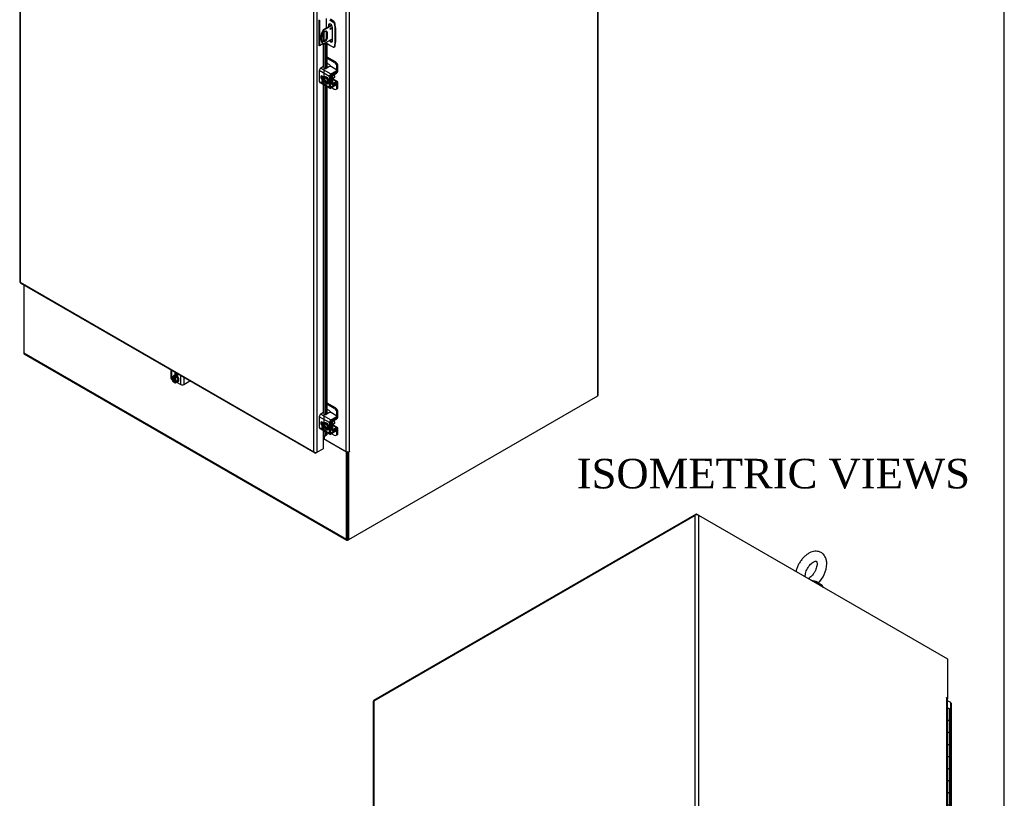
# Model space of a CAD drawing. Header units: inches. Extents: x 1 to 299, y -2 to 199.
# Tile 67 of 68: x 233 to 299, y 99 to 151. Entities that reach past the tile are written whole.
import ezdxf
from ezdxf.enums import TextEntityAlignment as Align

# ---------------------------------------------------------------- set-up
doc = ezdxf.new("R2010")
doc.units = ezdxf.units.IN
doc.header["$MEASUREMENT"] = 0
for name, color, linetype in [('COM40153-1', 7, 'Continuous'), ('COM40153-2', 7, 'Continuous'), ('COM42667', 7, 'Continuous'), ('COM42780', 7, 'Continuous'), ('COM53933-2', 7, 'Continuous'), ('COM53955-2', 7, 'Continuous'), ('COM54746-60', 7, 'Continuous'), ('COM71178-1', 7, 'Continuous'), ('COM71180-2', 7, 'Continuous'), ('Default', 7, 'Continuous'), ('SCC19011', 7, 'Continuous'), ('SCS86414', 7, 'Continuous'), ('SPR20265', 7, 'Continuous'), ('WAF25035', 7, 'Continuous'), ('WAF25377', 7, 'Continuous')]:
    doc.layers.add(name, color=color, linetype=linetype)
doc.styles.add('SEACAD_Times_New_Roman', font='times.ttf')

# ---------------------------------------------------------------- blocks, each defined once
blk = doc.blocks.new('SE')
at = {"layer": 'COM40153-1', "color": 7, "linetype": 'Continuous'}
for p, q in [((253.914, 150.974), (253.35, 150.648)), ((253.35, 150.648), (253.401, 150.618)), ((253.942, 150.931), (253.401, 150.618)), ((253.332, 150.267), (253.332, 149.971)), ((253.975, 150.031), (253.401, 149.7)), ((253.59, 150.475), (253.641, 150.446)), ((253.59, 150.475), (253.59, 150.179)), ((253.59, 150.179), (253.641, 150.149)), ((253.641, 150.149), (253.641, 150.446)), ((253.325, 149.741), (253.376, 149.712))]:
    blk.add_line(p, q, dxfattribs=at)
for centre, major_axis, start_param, end_param in [((253.7, 150.391), (0.375, 0.65), 1.508132, 3.141593), ((253.751, 150.361), (0.375, 0.65), 1.508132, 3.204257), ((253.486, 150.357), (-0.109, -0.189), 2.356194, 5.497787), ((253.435, 150.386), (-0.109, -0.189), 2.356194, 2.906426), ((253.811, 150.761), (0.0313, 0.0541), 4.093609, 5.331168), ((253.486, 150.06), (0.109, 0.189), 2.356194, 5.497787), ((253.435, 150.09), (0.109, 0.189), 3.37676, 5.497787)]:
    blk.add_ellipse(centre, major_axis=major_axis, ratio=0.57735, start_param=start_param, end_param=end_param, dxfattribs=at)
blk.add_ellipse((253.862, 150.732), major_axis=(-0.0313, -0.0541), ratio=0.57735, dxfattribs=at)
at = {"layer": 'COM40153-2', "color": 7, "linetype": 'Continuous'}
for p, q in [((253.047, 151.331), (253.047, 149.596)), ((253.097, 151.303), (253.097, 149.568)), ((253.546, 151.414), (253.546, 150.761)), ((253.792, 151.334), (254.028, 151.174)), ((254.078, 151.202), (253.842, 151.363)), ((254.028, 151.174), (254.078, 151.202)), ((253.546, 150.556), (253.546, 150.029)), ((253.71, 150.963), (253.759, 150.992)), ((253.71, 150.963), (253.71, 150.855)), ((253.759, 150.884), (253.759, 150.992)), ((253.975, 149.912), (253.975, 150.81)), ((254.158, 151.063), (254.109, 151.035)), ((254.109, 151.035), (254.129, 150.75)), ((254.129, 150.75), (254.179, 150.778)), ((254.129, 150.75), (254.129, 149.794)), ((254.179, 150.778), (254.158, 151.063)), ((254.179, 150.778), (254.179, 149.822)), ((253.397, 150.451), (253.397, 149.895)), ((253.097, 149.568), (253.047, 149.596)), ((253.362, 149.72), (253.097, 149.568)), ((253.546, 149.784), (253.546, 149.741)), ((253.792, 149.599), (253.546, 149.741)), ((254.028, 149.486), (253.792, 149.599)), ((254.083, 149.484), (254.133, 149.513)), ((254.129, 149.794), (254.109, 149.533)), ((254.109, 149.533), (254.158, 149.561)), ((254.129, 149.794), (254.179, 149.822)), ((254.158, 149.561), (254.179, 149.822))]:
    blk.add_line(p, q, dxfattribs=at)
for centre, major_axis, start_param, end_param in [((254.021, 151.077), (0.062, -0.108), 0.872665, 2.268928), ((254.07, 151.105), (-0.063, 0.108), 4.014257, 5.410521), ((253.842, 150.887), (0.094, -0.162), 0.785398, 3.926991), ((253.892, 150.915), (0.094, -0.162), 3.408746, 3.926991), ((253.842, 149.988), (-0.094, 0.162), 1.727949, 3.926991), ((253.892, 150.017), (-0.094, 0.162), 1.727949, 2.87444), ((253.472, 149.698), (0.105, 0), 0.785398, 1.303507), ((254.021, 149.593), (-0.063, 0.108), 2.443461, 3.839724), ((254.07, 149.621), (-0.063, 0.108), 3.141593, 3.839724)]:
    blk.add_ellipse(centre, major_axis=major_axis, ratio=0.57735, start_param=start_param, end_param=end_param, dxfattribs=at)
at = {"layer": 'COM42667', "color": 7, "linetype": 'Continuous'}
for p, q in [((253.77, 147.491), (253.084, 147.887)), ((253.084, 147.887), (253.084, 147.159)), ((253.366, 148.166), (253.185, 148.062)), ((253.185, 148.062), (253.871, 147.666)), ((253.727, 148.143), (253.544, 148.037)), ((253.871, 147.666), (254.212, 147.863)), ((254.212, 147.965), (253.904, 148.143)), ((254.212, 147.786), (254.212, 147.863)), ((254.249, 147.837), (254.249, 147.914)), ((253.415, 147.447), (253.278, 147.526)), ((253.77, 146.763), (253.77, 147.491)), ((253.837, 146.802), (253.837, 147.53)), ((253.871, 147.589), (254.212, 147.786)), ((253.084, 147.159), (253.382, 146.987)), ((253.114, 147.094), (253.8, 146.698)), ((253.43, 146.959), (253.77, 146.763)), ((253.871, 146.782), (253.837, 146.802)), ((254.212, 146.979), (253.871, 146.782)), ((254.212, 146.902), (253.871, 146.705)), ((254.212, 146.902), (254.212, 146.979)), ((254.249, 146.953), (254.249, 147.03)), ((243.053, 127.662), (243.053, 127.092)), ((243.094, 127.637), (243.094, 127.113)), ((243.341, 127.495), (243.31, 127.477)), ((243.31, 127.477), (243.31, 127.314)), ((243.377, 127.474), (243.377, 127.307)), ((243.509, 127.199), (243.509, 127.362)), ((243.725, 126.67), (243.725, 127.273)), ((243.094, 127.057), (243.094, 127.034)), ((243.094, 127.034), (243.107, 127.027)), ((243.434, 126.838), (243.725, 126.67)), ((243.927, 127.157), (243.927, 126.67)), ((243.927, 126.67), (244.268, 126.867)), ((253.366, 124.775), (253.185, 124.67)), ((253.185, 124.67), (253.871, 124.274)), ((253.727, 124.751), (253.544, 124.645)), ((254.212, 124.573), (253.904, 124.751)), ((254.249, 124.445), (254.249, 124.522)), ((253.77, 124.099), (253.084, 124.495)), ((253.084, 124.495), (253.084, 123.767)), ((253.415, 124.055), (253.278, 124.134)), ((253.77, 123.371), (253.77, 124.099)), ((253.837, 123.41), (253.837, 124.138)), ((253.871, 124.274), (254.212, 124.471)), ((253.871, 124.197), (254.212, 124.394)), ((254.212, 124.394), (254.212, 124.471)), ((253.084, 123.767), (253.382, 123.596)), ((253.114, 123.702), (253.8, 123.306)), ((253.43, 123.567), (253.77, 123.371)), ((253.871, 123.39), (253.837, 123.41)), ((254.212, 123.587), (253.871, 123.39)), ((254.212, 123.51), (253.871, 123.313)), ((254.212, 123.51), (254.212, 123.587)), ((254.249, 123.561), (254.249, 123.638))]:
    blk.add_line(p, q, dxfattribs=at)
for centre, major_axis, start_param, end_param in [((253.185, 147.945), (-0.071, -0.124), 3.926991, 5.497787), ((253.501, 148.062), (0.06, 0), 2.929457, 5.497787), ((253.816, 148.092), (0.125, 0), 0.785398, 2.356194), ((254.124, 147.914), (-0.125, 0), 2.356194, 3.926991), ((254.124, 147.837), (-0.125, 0), 2.356194, 3.141593), ((253.278, 147.411), (0.07, -0.122), 2.356194, 5.249698), ((253.346, 147.45), (0.07, -0.122), 3.6401, 5.141192), ((253.871, 147.549), (0.072, 0.124), 0.785398, 2.356194), ((253.871, 147.549), (0.024, 0.0416), 0.785398, 2.356194), ((253.185, 147.217), (0.071, 0.124), 2.356194, 3.141593), ((253.871, 146.821), (0.071, 0.124), 2.356194, 3.926991), ((253.871, 146.821), (0.024, 0.0416), 2.356194, 3.926991), ((254.124, 147.03), (-0.125, 0), 2.356194, 3.625446), ((254.124, 146.953), (-0.125, 0), 2.356194, 3.141593), ((243.41, 127.42), (0.07, -0.122), 3.610207, 3.926991), ((243.41, 127.42), (0.07, -0.122), 0.785398, 1.102182), ((243.196, 127.092), (0.143, 0), 3.141593, 3.926991), ((243.826, 126.728), (0.143, 0), 3.926991, 5.497787), ((244.268, 126.969), (-0.062, -0.108), 0.785398, 1.507213), ((253.185, 124.554), (-0.071, -0.124), 3.926991, 5.497787), ((253.501, 124.67), (0.06, 0), 2.929457, 5.497787), ((253.816, 124.7), (0.125, 0), 0.785398, 2.356194), ((254.124, 124.522), (-0.125, 0), 2.356194, 3.926991), ((253.278, 124.019), (0.07, -0.122), 2.356194, 5.249698), ((253.346, 124.058), (0.07, -0.122), 3.6401, 5.141192), ((253.871, 124.158), (0.071, 0.124), 0.785398, 2.356194), ((253.871, 124.158), (0.024, 0.0416), 0.785398, 2.356194), ((254.124, 124.445), (-0.125, 0), 2.356194, 3.141593), ((253.185, 123.826), (0.072, 0.124), 2.356194, 3.141593), ((253.871, 123.43), (0.071, 0.124), 2.356194, 3.926991), ((253.871, 123.43), (0.024, 0.0416), 2.356194, 3.926991), ((254.124, 123.638), (-0.125, 0), 2.356194, 3.625446), ((254.124, 123.561), (-0.125, 0), 2.356194, 3.141593)]:
    blk.add_ellipse(centre, major_axis=major_axis, ratio=0.57735, start_param=start_param, end_param=end_param, dxfattribs=at)
at = {"layer": 'COM42780', "color": 7, "linetype": 'Continuous'}
for p, q in [((253.596, 148.828), (254.164, 148.501)), ((253.596, 148.751), (254.096, 148.462)), ((254.096, 148.462), (254.164, 148.501)), ((253.743, 148.309), (253.596, 148.394)), ((254.249, 147.866), (254.273, 147.852)), ((254.34, 148.195), (254.273, 148.156)), ((254.273, 147.852), (254.273, 148.156)), ((254.34, 147.891), (254.34, 148.195)), ((253.842, 147.552), (253.936, 147.497)), ((253.936, 147.012), (253.936, 147.497)), ((254.003, 147.051), (254.003, 147.536)), ((254.008, 147.279), (254.241, 147.145)), ((254.025, 147.677), (254.035, 147.671)), ((254.311, 147.151), (254.026, 147.315)), ((254.035, 147.671), (254.24, 147.793)), ((254.036, 147.594), (254.241, 147.717)), ((254.231, 147.799), (254.24, 147.793)), ((253.837, 147.069), (253.936, 147.012)), ((253.837, 147.021), (253.966, 146.947)), ((253.929, 146.738), (254.096, 146.641)), ((254.003, 147.05), (254.036, 147.031)), ((254.24, 147.067), (254.035, 146.953)), ((254.241, 147.145), (254.036, 147.031)), ((254.221, 146.628), (254.289, 146.667)), ((254.239, 147.066), (254.273, 147.047)), ((254.273, 146.743), (254.273, 147.047)), ((254.273, 146.743), (254.34, 146.782)), ((254.34, 146.782), (254.34, 147.086)), ((243.393, 127.465), (243.393, 127.371)), ((253.596, 125.436), (254.164, 125.109)), ((253.596, 125.359), (254.096, 125.07)), ((253.743, 124.918), (253.596, 125.002)), ((254.096, 125.07), (254.164, 125.109)), ((254.34, 124.803), (254.273, 124.764)), ((254.273, 124.46), (254.273, 124.764)), ((254.34, 124.499), (254.34, 124.803)), ((253.842, 124.16), (253.936, 124.105)), ((253.936, 123.62), (253.936, 124.105)), ((254.003, 123.659), (254.003, 124.144)), ((254.008, 123.888), (254.241, 123.753)), ((254.025, 124.285), (254.035, 124.279)), ((254.311, 123.759), (254.026, 123.923)), ((254.035, 124.279), (254.24, 124.402)), ((254.036, 124.203), (254.241, 124.325)), ((254.231, 124.407), (254.24, 124.402)), ((254.249, 124.474), (254.273, 124.46)), ((253.837, 123.677), (253.936, 123.62)), ((253.837, 123.629), (253.966, 123.555)), ((253.929, 123.346), (254.096, 123.249)), ((254.003, 123.658), (254.036, 123.639)), ((254.24, 123.675), (254.035, 123.561)), ((254.241, 123.753), (254.036, 123.639)), ((254.221, 123.237), (254.289, 123.275)), ((254.239, 123.675), (254.273, 123.655)), ((254.273, 123.351), (254.273, 123.655)), ((254.273, 123.351), (254.34, 123.39)), ((254.34, 123.39), (254.34, 123.694))]:
    blk.add_line(p, q, dxfattribs=at)
for centre, major_axis, start_param, end_param in [((254.164, 148.297), (-0.125, 0.217), 3.926991, 5.497787), ((253.743, 148.105), (0.125, -0.217), 1.463912, 2.356194), ((254.096, 148.258), (0.125, -0.217), 0.785398, 2.356194), ((254.239, 147.832), (-0.024, -0.0416), 0.802851, 2.356194), ((254.239, 147.832), (-0.071, -0.124), 0.802851, 2.356194), ((254.037, 147.555), (-0.071, -0.124), 3.944444, 5.497787), ((254.037, 147.555), (-0.024, -0.0416), 3.944444, 5.497787), ((253.894, 147.434), (0.097, -0.169), 0.133398, 1.437398), ((254.239, 147.027), (-0.071, -0.124), 2.356194, 3.909538), ((254.037, 147.071), (0.071, 0.124), 2.356194, 3.909538), ((254.037, 147.071), (0.024, 0.0416), 2.356194, 3.909538), ((254.096, 146.845), (-0.125, 0.217), 2.356194, 3.926991), ((254.239, 147.027), (-0.024, -0.0416), 2.356194, 3.909538), ((254.164, 146.884), (-0.125, 0.217), 3.141593, 3.926991), ((253.743, 124.713), (0.125, -0.217), 1.463912, 2.356194), ((254.096, 124.866), (0.125, -0.217), 0.785398, 2.356194), ((254.164, 124.905), (-0.125, 0.217), 3.926991, 5.497787), ((254.037, 124.164), (-0.072, -0.124), 3.944444, 5.497787), ((254.037, 124.164), (-0.024, -0.0416), 3.944444, 5.497787), ((253.894, 124.042), (0.098, -0.169), 0.133398, 1.437398), ((254.239, 124.44), (-0.024, -0.0416), 0.802851, 2.356194), ((254.239, 124.44), (-0.071, -0.124), 0.802851, 2.356194), ((254.037, 123.679), (0.071, 0.124), 2.356194, 3.909538), ((254.037, 123.679), (0.024, 0.0416), 2.356194, 3.909538), ((254.096, 123.453), (-0.125, 0.217), 2.356194, 3.926991), ((254.239, 123.635), (-0.024, -0.0416), 2.356194, 3.909538), ((254.239, 123.635), (-0.071, -0.124), 2.356194, 3.909538), ((254.164, 123.492), (-0.125, 0.217), 3.141593, 3.926991)]:
    blk.add_ellipse(centre, major_axis=major_axis, ratio=0.57735, start_param=start_param, end_param=end_param, dxfattribs=at)
at = {"layer": 'COM53955-2', "color": 7, "linetype": 'Continuous'}
for p, q in [((232.822, 184.514), (232.822, 133.612)), ((232.863, 184.416), (232.863, 133.593)), ((252.725, 122.125), (252.725, 172.949)), ((252.928, 172.988), (252.928, 122.086)), ((253.344, 149.71), (253.344, 148.154)), ((253.42, 147.449), (253.42, 149.711)), ((253.452, 149.729), (253.514, 149.667)), ((253.596, 149.695), (253.514, 149.667)), ((253.514, 149.667), (253.514, 148.028)), ((253.596, 149.695), (253.556, 149.736)), ((253.596, 149.695), (253.596, 148.068)), ((253.344, 147.488), (253.344, 147.382)), ((253.344, 146.961), (253.344, 124.762)), ((253.42, 124.058), (253.42, 146.917)), ((253.514, 146.862), (253.514, 124.636)), ((253.596, 146.815), (253.596, 124.676)), ((232.859, 133.547), (252.789, 122.04)), ((232.863, 133.593), (252.725, 122.125)), ((232.863, 133.592), (232.863, 133.593)), ((232.863, 133.593), (232.863, 133.593)), ((232.863, 133.593), (232.863, 133.593)), ((232.863, 133.592), (232.863, 133.592)), ((253.344, 124.096), (253.344, 123.99)), ((253.344, 123.569), (253.344, 122.327)), ((253.42, 123.171), (253.42, 123.525)), ((253.42, 123.171), (253.514, 123.231)), ((253.42, 123.171), (253.502, 123.198)), ((253.596, 123.258), (253.502, 123.198)), ((253.514, 123.471), (253.514, 123.231)), ((253.596, 123.258), (253.514, 123.231)), ((253.596, 123.423), (253.596, 123.258)), ((253.347, 123.043), (253.347, 122.328)), ((252.725, 122.125), (252.725, 122.125)), ((252.725, 122.125), (252.726, 122.125)), ((252.726, 122.125), (252.725, 122.125)), ((252.726, 122.125), (252.725, 122.125)), ((252.726, 122.125), (252.726, 122.125)), ((252.796, 122.07), (252.78, 122.047)), ((252.86, 122.047), (252.928, 122.086)), ((252.928, 122.086), (253.344, 122.327)), ((253.28, 122.289), (253.28, 122.29))]:
    blk.add_line(p, q, dxfattribs=at)
for centre, radius, start, end in [((253.527, 123.036), 0.163, 107.15134, 144.18889), ((252.886, 122.179), 0.169, 198.54047, 231.38328), ((252.923, 122.301), 0.265, 221.63772, 244.14178)]:
    blk.add_arc(centre, radius, start, end, dxfattribs=at)
for centre, major_axis, start_param, end_param in [((232.965, 133.612), (0.143, 0), 3.141593, 3.271354), ((232.931, 133.671), (0.071, 0.124), 3.011831, 3.141593), ((252.86, 122.164), (0.072, 0.124), 3.011831, 3.926991), ((252.827, 122.145), (-0.143, 0), 1.441035, 2.356194), ((253.277, 122.249), (0.024, 0.0416), 0.69875, 0.785398), ((253.378, 122.307), (-0.048, 0), -0.86955, -0.785398)]:
    blk.add_ellipse(centre, major_axis=major_axis, ratio=0.57735, start_param=start_param, end_param=end_param, dxfattribs=at)
for points, knots in [([(232.823, 133.601), (232.825, 133.599), (232.829, 133.597), (232.84, 133.594), (232.844, 133.594), (232.853, 133.593), (232.858, 133.593), (232.863, 133.593)], [0, 0, 0, 0, 0.5, 0.5, 0.75, 0.75, 1, 1, 1, 1]), ([(232.863, 133.592), (232.858, 133.583), (232.854, 133.575), (232.851, 133.564), (232.85, 133.561), (232.85, 133.557), (232.85, 133.555), (232.851, 133.553)], [0, 0, 0, 0, 0.5, 0.5, 0.75, 0.75, 1, 1, 1, 1]), ([(253.42, 123.171), (253.416, 123.163), (253.411, 123.155), (253.4, 123.137), (253.393, 123.127), (253.379, 123.106), (253.372, 123.094), (253.359, 123.07), (253.352, 123.057), (253.347, 123.043)], [0, 0, 0, 0, 0.25, 0.25, 0.5, 0.5, 0.75, 0.75, 1, 1, 1, 1])]:
    blk.add_open_spline(points, degree=3, knots=knots, dxfattribs=at)
at = {"layer": 'COM71178-1', "color": 7, "linetype": 'Continuous'}
for p, q in [((271.889, 184.574), (271.889, 125.892)), ((271.936, 125.958), (271.936, 184.639)), ((254.876, 172.204), (254.876, 122.144)), ((255.102, 172.204), (255.102, 122.144)), ((271.889, 125.892), (255.056, 116.174)), ((253.423, 123.159), (253.423, 122.983)), ((254.876, 122.144), (253.423, 122.983)), ((254.989, 122.117), (254.989, 116.213)), ((255.013, 122.118), (255.056, 122.093)), ((255.123, 122.132), (255.056, 122.093)), ((255.056, 122.093), (255.056, 116.174)), ((255.102, 122.144), (255.123, 122.157)), ((255.102, 122.144), (255.123, 122.132)), ((255.123, 122.157), (255.123, 122.132)), ((254.989, 116.213), (255.056, 116.174))]:
    blk.add_line(p, q, dxfattribs=at)
for centre, major_axis, start_param, end_param in [((271.776, 125.958), (-0.16, 0), 2.356194, 3.141593), ((253.377, 122.957), (0.065, 0), 0.785398, 2.041658), ((254.989, 122.21), (-0.16, 0), 0.785398, 2.356194)]:
    blk.add_ellipse(centre, major_axis=major_axis, ratio=0.57735, start_param=start_param, end_param=end_param, dxfattribs=at)
at = {"layer": 'COM71180-2', "color": 7, "linetype": 'Continuous'}
for p, q in [((233.093, 133.412), (233.093, 128.816)), ((233.093, 128.816), (254.922, 116.213)), ((233.123, 128.75), (254.951, 116.148)), ((271.889, 125.892), (271.892, 125.894)), ((271.892, 125.894), (271.892, 125.894)), ((254.922, 122.093), (253.363, 122.994)), ((254.965, 122.118), (254.922, 122.093)), ((254.922, 116.213), (254.922, 122.093)), ((254.989, 116.252), (254.989, 122.117)), ((255.023, 116.155), (255.056, 116.174))]:
    blk.add_line(p, q, dxfattribs=at)
for centre, end_param in [((233.194, 128.874), 3.141593), ((255.023, 116.271), 3.926991)]:
    blk.add_ellipse(centre, major_axis=(0.071, 0.124), ratio=0.57735, start_param=2.356194, end_param=end_param, dxfattribs=at)
at = {"layer": 'SCC19011', "color": 7, "linetype": 'Continuous'}
for p, q in [((253.254, 147.329), (253.382, 147.403)), ((253.406, 147.35), (253.254, 147.329)), ((253.254, 147.329), (253.254, 147.268)), ((253.268, 147.26), (253.254, 147.268)), ((253.321, 147.252), (253.254, 147.213)), ((253.254, 147.213), (253.254, 147.152)), ((253.254, 147.213), (253.268, 147.204)), ((253.304, 147.272), (253.283, 147.26)), ((253.283, 147.204), (253.304, 147.217)), ((253.535, 147.138), (253.304, 147.272)), ((253.304, 147.217), (253.565, 147.066)), ((253.321, 147.262), (253.321, 147.252)), ((253.321, 147.252), (253.539, 147.126)), ((253.534, 147.423), (253.382, 147.403)), ((253.406, 147.35), (253.534, 147.423)), ((253.558, 147.154), (253.406, 147.35)), ((253.686, 147.228), (253.534, 147.423)), ((253.558, 147.154), (253.686, 147.228)), ((253.686, 147.05), (253.686, 147.228)), ((254.031, 147.373), (254.113, 147.42)), ((253.254, 147.152), (253.406, 146.956)), ((253.406, 146.956), (253.558, 146.976)), ((253.565, 147.066), (253.543, 147.054)), ((253.558, 147.093), (253.544, 147.101)), ((253.544, 147.046), (253.558, 147.037)), ((253.558, 147.093), (253.558, 147.154)), ((253.625, 147.132), (253.558, 147.093)), ((253.625, 147.076), (253.558, 147.037)), ((253.558, 146.976), (253.686, 147.05)), ((253.558, 146.976), (253.558, 147.037)), ((253.577, 147.104), (253.625, 147.076)), ((253.625, 147.076), (253.625, 147.132)), ((243.173, 127.215), (243.079, 127.094)), ((243.173, 127.215), (243.301, 127.289)), ((243.226, 127.185), (243.173, 127.215)), ((243.293, 127.224), (243.226, 127.185)), ((243.341, 127.196), (243.274, 127.157)), ((243.341, 127.196), (243.293, 127.224)), ((243.293, 127.224), (243.293, 127.168)), ((243.455, 127.2), (243.301, 127.289)), ((243.327, 127.127), (243.455, 127.2)), ((243.509, 127.286), (243.408, 127.228)), ((243.548, 126.971), (243.455, 127.2)), ((243.079, 127.094), (243.173, 126.864)), ((243.173, 126.864), (243.226, 126.834)), ((243.226, 127.185), (243.226, 127.168)), ((243.293, 126.873), (243.226, 126.834)), ((243.226, 126.851), (243.226, 126.834)), ((243.233, 127.164), (243.254, 127.176)), ((243.254, 126.875), (243.233, 126.863)), ((243.254, 127.176), (243.254, 126.875)), ((243.327, 127.127), (243.274, 127.157)), ((243.274, 127.14), (243.274, 127.157)), ((243.274, 126.806), (243.274, 126.823)), ((243.274, 126.806), (243.327, 126.775)), ((243.281, 126.835), (243.302, 126.847)), ((243.293, 127.124), (243.293, 126.873)), ((243.293, 126.873), (243.302, 126.867)), ((243.302, 126.847), (243.302, 127.115)), ((243.42, 126.897), (243.327, 127.127)), ((243.327, 126.775), (243.42, 126.897)), ((243.327, 126.775), (243.455, 126.849)), ((243.42, 126.897), (243.548, 126.971)), ((243.455, 126.849), (243.548, 126.971)), ((253.254, 123.938), (253.382, 124.012)), ((253.406, 123.958), (253.254, 123.938)), ((253.254, 123.938), (253.254, 123.876)), ((253.268, 123.868), (253.254, 123.876)), ((253.321, 123.86), (253.254, 123.821)), ((253.304, 123.88), (253.283, 123.868)), ((253.535, 123.747), (253.304, 123.88)), ((253.321, 123.87), (253.321, 123.86)), ((253.321, 123.86), (253.539, 123.734)), ((253.534, 124.032), (253.382, 124.012)), ((253.406, 123.958), (253.534, 124.032)), ((253.558, 123.762), (253.406, 123.958)), ((253.686, 123.836), (253.534, 124.032)), ((254.031, 123.981), (254.113, 124.028)), ((253.254, 123.821), (253.254, 123.76)), ((253.254, 123.821), (253.268, 123.813)), ((253.254, 123.76), (253.406, 123.564)), ((253.283, 123.813), (253.304, 123.825)), ((253.304, 123.825), (253.565, 123.674)), ((253.406, 123.564), (253.558, 123.584)), ((253.565, 123.674), (253.543, 123.662)), ((253.558, 123.701), (253.544, 123.709)), ((253.544, 123.654), (253.558, 123.645)), ((253.558, 123.762), (253.686, 123.836)), ((253.558, 123.701), (253.558, 123.762)), ((253.625, 123.74), (253.558, 123.701)), ((253.625, 123.684), (253.558, 123.645)), ((253.558, 123.584), (253.686, 123.658)), ((253.558, 123.584), (253.558, 123.645)), ((253.577, 123.712), (253.625, 123.684)), ((253.625, 123.684), (253.625, 123.74)), ((253.686, 123.658), (253.686, 123.836))]:
    blk.add_line(p, q, dxfattribs=at)
for centre, start, end in [((253.276, 147.274), 242.85249, 296.62296), ((253.276, 147.218), 242.85268, 296.62277), ((243.242, 126.85), 123.37704, 177.14751), ((243.29, 126.822), 123.37723, 177.14732), ((253.276, 123.882), 242.85249, 296.62296), ((253.276, 123.827), 242.85268, 296.62277)]:
    blk.add_arc(centre, 0.0158, start, end, dxfattribs=at)
for centre, major_axis, start_param, end_param in [((253.406, 147.153), (0.099, -0.171), 0.958412, 3.753977), ((253.406, 147.153), (-0.099, 0.171), 0.958412, 3.753977), ((253.413, 147.157), (0.094, -0.162), 3.141593, 3.744649), ((253.413, 147.157), (-0.094, 0.162), 0.96774, 3.141593), ((253.434, 147.169), (0.094, -0.162), 3.254972, 3.744649), ((253.434, 147.169), (-0.094, 0.162), 0.96774, 3.028213), ((254.052, 147.525), (0.061, -0.106), 0, 2.159159), ((243.25, 126.995), (0.099, -0.171), 2.529208, 5.324773), ((243.257, 127), (0.094, -0.162), 3.141593, 5.315445), ((243.278, 127.012), (0.094, -0.162), 3.254972, 5.315445), ((243.25, 126.995), (-0.099, 0.171), 2.529208, 5.324773), ((243.257, 127), (-0.094, 0.162), 2.538537, 3.141593), ((243.278, 127.012), (-0.094, 0.162), 2.538537, 3.028213), ((253.406, 123.761), (0.099, -0.171), 0.958412, 3.753977), ((253.413, 123.765), (0.094, -0.162), 3.141593, 3.744649), ((253.434, 123.777), (0.094, -0.162), 3.254972, 3.744649), ((254.052, 124.134), (0.061, -0.106), 0, 2.159159), ((253.406, 123.761), (-0.099, 0.171), 0.958412, 3.753977), ((253.413, 123.765), (-0.094, 0.162), 0.96774, 3.141593), ((253.434, 123.777), (-0.094, 0.162), 0.96774, 3.028213)]:
    blk.add_ellipse(centre, major_axis=major_axis, ratio=0.57735, start_param=start_param, end_param=end_param, dxfattribs=at)
for points in [[(253.543, 147.054), (253.542, 147.053), (253.541, 147.051), (253.541, 147.048), (253.542, 147.047), (253.544, 147.046)], [(243.226, 127.168), (243.226, 127.166), (243.227, 127.164), (243.229, 127.163), (243.231, 127.163), (243.233, 127.164)], [(253.543, 123.662), (253.542, 123.661), (253.541, 123.659), (253.541, 123.656), (253.542, 123.655), (253.544, 123.654)]]:
    blk.add_open_spline(points, degree=3, knots=[0, 0, 0, 0, 0.5, 0.5, 1, 1, 1, 1], dxfattribs=at)
at = {"layer": 'SPR20265', "color": 7, "linetype": 'Continuous'}
for points, knots in [([(243.373, 127.328), (243.395, 127.336), (243.432, 127.345), (243.485, 127.318), (243.509, 127.301)], [0, 0, 0, 0, 0.01535274, 0.02899118, 0.02899118, 0.02899118, 0.02899118]), ([(243.514, 127.372), (243.501, 127.378), (243.466, 127.389), (243.417, 127.386), (243.388, 127.368), (243.377, 127.359)], [0.78837465, 0.78837465, 0.78837465, 0.78837465, 0.79448422, 0.80539657, 0.81285486, 0.81285486, 0.81285486, 0.81285486]), ([(243.509, 127.343), (243.497, 127.35), (243.461, 127.368), (243.414, 127.376), (243.385, 127.37), (243.377, 127.367)], [0.97391566, 0.97391566, 0.97391566, 0.97391566, 0.97970747, 0.9912128, 0.99597628, 0.99597628, 0.99597628, 0.99597628]), ([(243.379, 127.302), (243.379, 127.303), (243.385, 127.316), (243.4, 127.336), (243.43, 127.352), (243.464, 127.352), (243.489, 127.345), (243.498, 127.341)], [0.18053933, 0.18053933, 0.18053933, 0.18053933, 0.18148582, 0.18972455, 0.19818624, 0.20723243, 0.21273956, 0.21273956, 0.21273956, 0.21273956]), ([(243.411, 127.291), (243.414, 127.304), (243.422, 127.328), (243.436, 127.344), (243.444, 127.35), (243.444, 127.35)], [0.36207424, 0.36207424, 0.36207424, 0.36207424, 0.36969118, 0.37733082, 0.37736893, 0.37736893, 0.37736893, 0.37736893]), ([(243.51, 127.398), (243.494, 127.4), (243.468, 127.4), (243.445, 127.392), (243.437, 127.387)], [0.61013196, 0.61013196, 0.61013196, 0.61013196, 0.61795951, 0.62317594, 0.62317594, 0.62317594, 0.62317594]), ([(243.45, 127.253), (243.45, 127.255), (243.448, 127.279), (243.451, 127.319), (243.466, 127.348), (243.476, 127.358), (243.478, 127.359)], [0.53332142, 0.53332142, 0.53332142, 0.53332142, 0.53435404, 0.54485167, 0.55396105, 0.55548456, 0.55548456, 0.55548456, 0.55548456])]:
    blk.add_open_spline(points, degree=3, knots=knots, dxfattribs=at)
blk.add_open_spline([(243.493, 127.408), (243.486, 127.406), (243.479, 127.403), (243.473, 127.399)], degree=3, dxfattribs=at)
at = {"layer": 'WAF25035', "color": 7, "linetype": 'Continuous'}
for p, q in [((253.441, 147.462), (253.409, 147.443)), ((253.659, 147.01), (253.691, 147.029)), ((243.285, 127.304), (243.253, 127.286)), ((243.503, 126.853), (243.535, 126.871)), ((253.441, 124.07), (253.409, 124.051)), ((253.659, 123.618), (253.691, 123.637))]:
    blk.add_line(p, q, dxfattribs=at)
for centre, start_param, end_param in [((253.534, 147.227), 0, 0.412589), ((253.534, 147.227), 2.717477, 6.283185), ((253.566, 147.245), 3.141593, 6.283185), ((243.378, 127.069), 0, 0.412589), ((243.378, 127.069), 2.729004, 6.283185), ((243.41, 127.088), 3.141593, 6.283185), ((253.534, 123.835), 0, 0.412589), ((253.534, 123.835), 2.729004, 6.283185), ((253.566, 123.853), 3.141593, 6.283185)]:
    blk.add_ellipse(centre, major_axis=(-0.125, 0.217), ratio=0.57735, start_param=start_param, end_param=end_param, dxfattribs=at)
blk = doc.blocks.new('SE1')
at = {"layer": 'COM53933-2', "color": 7, "linetype": 'Continuous'}
for p, q in [((256.761, 105.319), (278.59, 117.922)), ((278.59, 117.922), (278.728, 117.842)), ((278.59, 117.922), (278.59, 117.868)), ((256.761, 105.319), (256.761, 105.291)), ((295.56, 105.471), (295.56, 105.417))]:
    blk.add_line(p, q, dxfattribs=at)
at = {"layer": 'COM53955-2', "color": 7, "linetype": 'Continuous'}
for p, q in [((295.79, 105.161), (295.561, 105.293)), ((295.79, 54.259), (295.79, 105.161)), ((295.832, 54.2), (295.832, 105.102)), ((295.56, 54.391), (295.79, 54.259)), ((295.723, 54.22), (295.56, 54.314)), ((295.56, 54.314), (295.723, 54.22)), ((295.723, 54.142), (295.56, 54.236)), ((295.56, 54.048), (295.723, 54.142)), ((295.56, 54), (295.794, 54.135)), ((295.723, 54.22), (295.723, 54.22)), ((295.723, 54.22), (295.723, 54.22)), ((295.723, 54.22), (295.723, 54.22)), ((295.723, 54.22), (295.767, 54.194)), ((295.723, 54.22), (295.723, 54.22)), ((295.723, 54.22), (295.79, 54.181)), ((295.723, 54.22), (295.723, 54.22)), ((295.767, 54.194), (295.723, 54.22)), ((295.723, 54.22), (295.723, 54.22)), ((295.767, 54.194), (295.803, 54.142)), ((295.767, 54.194), (295.831, 54.19)), ((295.79, 54.181), (295.769, 54.194)), ((295.771, 54.192), (295.79, 54.181)), ((295.79, 54.181), (295.79, 54.181)), ((295.79, 54.181), (295.79, 54.181))]:
    blk.add_line(p, q, dxfattribs=at)
for centre, major_axis, start_param, end_param in [((295.689, 105.102), (-0.143, 0), 3.141593, 3.926991), ((295.723, 54.259), (-0.071, 0.124), 2.356194, 3.271354), ((295.689, 54.2), (-0.143, 0), 3.011831, 3.926991)]:
    blk.add_ellipse(centre, major_axis=major_axis, ratio=0.57735, start_param=start_param, end_param=end_param, dxfattribs=at)
for points in [[(295.831, 54.19), (295.829, 54.187), (295.824, 54.185), (295.814, 54.183), (295.81, 54.182), (295.801, 54.181), (295.796, 54.181), (295.79, 54.181)], [(295.79, 54.181), (295.796, 54.171), (295.8, 54.163), (295.803, 54.153), (295.803, 54.15), (295.804, 54.145), (295.804, 54.143), (295.803, 54.142)]]:
    blk.add_open_spline(points, degree=3, knots=[0, 0, 0, 0, 0.5, 0.5, 0.75, 0.75, 1, 1, 1, 1], dxfattribs=at)
at = {"layer": 'COM54746-60', "color": 7, "linetype": 'Continuous'}
for p, q in [((295.561, 104.774), (295.602, 104.774)), ((295.602, 103.957), (295.602, 104.774)), ((295.724, 103.89), (295.724, 104.706)), ((295.602, 103.141), (295.602, 103.957)), ((295.724, 103.073), (295.724, 103.89)), ((295.602, 102.324), (295.602, 103.141)), ((295.724, 102.257), (295.724, 103.073)), ((295.602, 101.508), (295.602, 102.324)), ((295.724, 101.44), (295.724, 102.257)), ((295.602, 100.691), (295.602, 101.508)), ((295.724, 100.624), (295.724, 101.44)), ((295.602, 99.875), (295.602, 100.691)), ((295.724, 99.807), (295.724, 100.624)), ((295.602, 99.058), (295.602, 99.875)), ((295.724, 98.991), (295.724, 99.807)), ((295.602, 98.242), (295.602, 99.058)), ((295.724, 98.174), (295.724, 98.991)), ((295.602, 97.425), (295.602, 98.242)), ((295.724, 97.358), (295.724, 98.174)), ((295.602, 96.609), (295.602, 97.425)), ((295.724, 96.541), (295.724, 97.358)), ((295.602, 95.792), (295.602, 96.609)), ((295.724, 95.725), (295.724, 96.541)), ((295.602, 94.976), (295.602, 95.792)), ((295.724, 94.908), (295.724, 95.725)), ((295.602, 94.159), (295.602, 94.976)), ((295.724, 94.092), (295.724, 94.908)), ((295.602, 93.343), (295.602, 94.159)), ((295.724, 93.275), (295.724, 94.092)), ((295.602, 92.526), (295.602, 93.343)), ((295.724, 92.459), (295.724, 93.275)), ((295.602, 91.71), (295.602, 92.526)), ((295.724, 91.642), (295.724, 92.459)), ((295.602, 90.893), (295.602, 91.71)), ((295.724, 90.826), (295.724, 91.642)), ((295.602, 90.077), (295.602, 90.893)), ((295.724, 90.009), (295.724, 90.826)), ((295.602, 89.26), (295.602, 90.077)), ((295.724, 89.193), (295.724, 90.009)), ((295.602, 88.444), (295.602, 89.26)), ((295.724, 88.376), (295.724, 89.193)), ((295.602, 87.627), (295.602, 88.444)), ((295.724, 87.56), (295.724, 88.376)), ((295.602, 86.811), (295.602, 87.627)), ((295.724, 86.743), (295.724, 87.56)), ((295.602, 85.994), (295.602, 86.811)), ((295.724, 85.927), (295.724, 86.743)), ((295.602, 85.178), (295.602, 85.994)), ((295.724, 85.11), (295.724, 85.927)), ((295.602, 84.361), (295.602, 85.178)), ((295.724, 84.294), (295.724, 85.11)), ((295.602, 83.545), (295.602, 84.361)), ((295.724, 83.477), (295.724, 84.294)), ((295.602, 82.728), (295.602, 83.545)), ((295.724, 82.661), (295.724, 83.477)), ((295.602, 81.912), (295.602, 82.728)), ((295.724, 81.844), (295.724, 82.661)), ((295.602, 81.095), (295.602, 81.912)), ((295.724, 81.028), (295.724, 81.844)), ((295.602, 80.279), (295.602, 81.095)), ((295.724, 80.211), (295.724, 81.028)), ((295.602, 79.462), (295.602, 80.279)), ((295.724, 79.395), (295.724, 80.211)), ((295.602, 78.646), (295.602, 79.462)), ((295.724, 78.578), (295.724, 79.395)), ((295.602, 77.829), (295.602, 78.646)), ((295.724, 77.762), (295.724, 78.578)), ((295.602, 77.013), (295.602, 77.829)), ((295.724, 76.945), (295.724, 77.762)), ((295.602, 76.196), (295.602, 77.013)), ((295.724, 76.129), (295.724, 76.945)), ((295.602, 75.38), (295.602, 76.196)), ((295.724, 75.312), (295.724, 76.129)), ((295.602, 74.563), (295.602, 75.38)), ((295.724, 74.496), (295.724, 75.312)), ((295.602, 73.747), (295.602, 74.563)), ((295.724, 73.679), (295.724, 74.496)), ((295.602, 72.93), (295.602, 73.747)), ((295.724, 72.863), (295.724, 73.679)), ((295.602, 72.114), (295.602, 72.93)), ((295.724, 72.046), (295.724, 72.863)), ((295.602, 71.297), (295.602, 72.114)), ((295.724, 71.23), (295.724, 72.046)), ((295.602, 70.481), (295.602, 71.297)), ((295.724, 70.413), (295.724, 71.23)), ((295.602, 69.664), (295.602, 70.481)), ((295.724, 69.597), (295.724, 70.413)), ((295.602, 68.848), (295.602, 69.664)), ((295.724, 68.78), (295.724, 69.597)), ((295.602, 68.031), (295.602, 68.848)), ((295.724, 67.964), (295.724, 68.78)), ((295.602, 67.215), (295.602, 68.031)), ((295.724, 67.147), (295.724, 67.964)), ((295.602, 66.398), (295.602, 67.215)), ((295.724, 66.331), (295.724, 67.147)), ((295.602, 65.582), (295.602, 66.398)), ((295.724, 65.514), (295.724, 66.331)), ((295.602, 64.765), (295.602, 65.582)), ((295.724, 64.698), (295.724, 65.514)), ((295.602, 63.949), (295.602, 64.765)), ((295.724, 63.881), (295.724, 64.698)), ((295.602, 63.132), (295.602, 63.949)), ((295.724, 63.065), (295.724, 63.881)), ((295.602, 62.316), (295.602, 63.132)), ((295.724, 62.248), (295.724, 63.065)), ((295.602, 61.499), (295.602, 62.316)), ((295.724, 61.432), (295.724, 62.248)), ((295.602, 60.683), (295.602, 61.499)), ((295.724, 60.615), (295.724, 61.432)), ((295.602, 59.866), (295.602, 60.683)), ((295.724, 59.799), (295.724, 60.615)), ((295.602, 59.05), (295.602, 59.866)), ((295.724, 58.982), (295.724, 59.799)), ((295.602, 58.233), (295.602, 59.05)), ((295.724, 58.166), (295.724, 58.982)), ((295.602, 57.417), (295.602, 58.233)), ((295.724, 57.349), (295.724, 58.166)), ((295.602, 56.6), (295.602, 57.417)), ((295.724, 56.533), (295.724, 57.349)), ((295.602, 55.784), (295.602, 56.6)), ((295.724, 55.716), (295.724, 56.533)), ((295.561, 55.784), (295.602, 55.784)), ((295.561, 55.645), (295.646, 55.694)), ((295.572, 55.692), (295.561, 55.685)), ((295.69, 55.669), (295.561, 55.595)), ((295.572, 55.692), (295.572, 55.696)), ((295.646, 55.694), (295.646, 55.698)), ((295.657, 55.716), (295.657, 55.73))]:
    blk.add_line(p, q, dxfattribs=at)
for centre, major_axis, start_param, end_param in [((295.607, 104.706), (-0.117, 0), 3.141593, 4.757906), ((295.607, 104.745), (-0.05, 0), 4.601804, 4.821314), ((295.607, 103.89), (0.117, 0), 0, 1.97271), ((295.607, 103.89), (-0.117, 0), 3.141593, 4.757906), ((295.607, 103.073), (0.117, 0), 0, 1.97271), ((295.607, 103.073), (-0.117, 0), 3.141593, 4.757906), ((295.607, 102.257), (0.117, 0), 0, 1.97271), ((295.607, 102.257), (-0.117, 0), 3.141593, 4.757906), ((295.607, 101.44), (0.117, 0), 0, 1.97271), ((295.607, 101.44), (-0.117, 0), 3.141593, 4.757906), ((295.607, 100.624), (0.117, 0), 0, 1.97271), ((295.607, 100.624), (-0.117, 0), 3.141593, 4.757906), ((295.607, 99.807), (0.117, 0), 0, 1.97271), ((295.607, 99.807), (-0.117, 0), 3.141593, 4.757906), ((295.607, 98.991), (0.117, 0), 0, 1.97271), ((295.607, 98.991), (-0.117, 0), 3.141593, 4.757906), ((295.607, 98.174), (0.117, 0), 0, 1.97271), ((295.607, 98.174), (-0.117, 0), 3.141593, 4.757906), ((295.607, 97.358), (0.117, 0), 0, 1.97271), ((295.607, 97.358), (-0.117, 0), 3.141593, 4.757906), ((295.607, 96.541), (0.117, 0), 0, 1.97271), ((295.607, 96.541), (-0.117, 0), 3.141593, 4.757906), ((295.607, 95.725), (0.117, 0), 0, 1.97271), ((295.607, 95.725), (-0.117, 0), 3.141593, 4.757906), ((295.607, 94.908), (0.117, 0), 0, 1.97271), ((295.607, 94.908), (-0.117, 0), 3.141593, 4.757906), ((295.607, 94.092), (0.117, 0), 0, 1.97271), ((295.607, 94.092), (-0.117, 0), 3.141593, 4.757906), ((295.607, 93.275), (0.117, 0), 0, 1.97271), ((295.607, 93.275), (-0.117, 0), 3.141593, 4.757906), ((295.607, 92.459), (0.117, 0), 0, 1.97271), ((295.607, 92.459), (-0.117, 0), 3.141593, 4.757906), ((295.607, 91.642), (0.117, 0), 0, 1.97271), ((295.607, 91.642), (-0.117, 0), 3.141593, 4.757906), ((295.607, 90.826), (0.117, 0), 0, 1.97271), ((295.607, 90.826), (-0.117, 0), 3.141593, 4.757906), ((295.607, 90.009), (0.117, 0), 0, 1.97271), ((295.607, 90.009), (-0.117, 0), 3.141593, 4.757906), ((295.607, 89.193), (0.117, 0), 0, 1.97271), ((295.607, 89.193), (-0.117, 0), 3.141593, 4.757906), ((295.607, 88.376), (0.117, 0), 0, 1.97271), ((295.607, 88.376), (-0.117, 0), 3.141593, 4.757906), ((295.607, 87.56), (0.117, 0), 0, 1.97271), ((295.607, 87.56), (-0.117, 0), 3.141593, 4.757906), ((295.607, 86.743), (0.117, 0), 0, 1.97271), ((295.607, 86.743), (-0.117, 0), 3.141593, 4.757906), ((295.607, 85.927), (0.117, 0), 0, 1.97271), ((295.607, 85.927), (-0.117, 0), 3.141593, 4.757906), ((295.607, 85.11), (0.117, 0), 0, 1.97271), ((295.607, 85.11), (-0.117, 0), 3.141593, 4.757906), ((295.607, 84.294), (0.117, 0), 0, 1.97271), ((295.607, 84.294), (-0.117, 0), 3.141593, 4.757906), ((295.607, 83.477), (0.117, 0), 0, 1.97271), ((295.607, 83.477), (-0.117, 0), 3.141593, 4.757906), ((295.607, 82.661), (0.117, 0), 0, 1.97271), ((295.607, 82.661), (-0.117, 0), 3.141593, 4.757906), ((295.607, 81.844), (0.117, 0), 0, 1.97271), ((295.607, 81.844), (-0.117, 0), 3.141593, 4.757906), ((295.607, 81.028), (0.117, 0), 0, 1.97271), ((295.607, 81.028), (-0.117, 0), 3.141593, 4.757906), ((295.607, 80.211), (0.117, 0), 0, 1.97271), ((295.607, 80.211), (-0.117, 0), 3.141593, 4.757906), ((295.607, 79.395), (0.117, 0), 0, 1.97271), ((295.607, 79.395), (-0.117, 0), 3.141593, 4.757906), ((295.607, 78.578), (0.117, 0), 0, 1.97271), ((295.607, 78.578), (-0.117, 0), 3.141593, 4.757906), ((295.607, 77.762), (0.117, 0), 0, 1.97271), ((295.607, 77.762), (-0.117, 0), 3.141593, 4.757906), ((295.607, 76.945), (0.117, 0), 0, 1.97271), ((295.607, 76.945), (-0.117, 0), 3.141593, 4.757906), ((295.607, 76.129), (0.117, 0), 0, 1.97271), ((295.607, 76.129), (-0.117, 0), 3.141593, 4.757906), ((295.607, 75.312), (0.117, 0), 0, 1.97271), ((295.607, 75.312), (-0.117, 0), 3.141593, 4.757906), ((295.607, 74.496), (0.117, 0), 0, 1.97271), ((295.607, 74.496), (-0.117, 0), 3.141593, 4.757906), ((295.607, 73.679), (0.117, 0), 0, 1.97271), ((295.607, 73.679), (-0.117, 0), 3.141593, 4.757906), ((295.607, 72.863), (0.117, 0), 0, 1.97271), ((295.607, 72.863), (-0.117, 0), 3.141593, 4.757906), ((295.607, 72.046), (0.117, 0), 0, 1.97271), ((295.607, 72.046), (-0.117, 0), 3.141593, 4.757906), ((295.607, 71.23), (0.117, 0), 0, 1.97271), ((295.607, 71.23), (-0.117, 0), 3.141593, 4.757906), ((295.607, 70.413), (0.117, 0), 0, 1.97271), ((295.607, 70.413), (-0.117, 0), 3.141593, 4.757906), ((295.607, 69.597), (0.117, 0), 0, 1.97271), ((295.607, 69.597), (-0.117, 0), 3.141593, 4.757906), ((295.607, 68.78), (0.117, 0), 0, 1.97271), ((295.607, 68.78), (-0.117, 0), 3.141593, 4.757906), ((295.607, 67.964), (0.117, 0), 0, 1.97271), ((295.607, 67.964), (-0.117, 0), 3.141593, 4.757906), ((295.607, 67.147), (0.117, 0), 0, 1.97271), ((295.607, 67.147), (-0.117, 0), 3.141593, 4.757906), ((295.607, 66.331), (0.117, 0), 0, 1.97271), ((295.607, 66.331), (-0.117, 0), 3.141593, 4.757906), ((295.607, 65.514), (0.117, 0), 0, 1.97271), ((295.607, 65.514), (-0.117, 0), 3.141593, 4.757906), ((295.607, 64.698), (0.117, 0), 0, 1.97271), ((295.607, 64.698), (-0.117, 0), 3.141593, 4.757906), ((295.607, 63.881), (0.117, 0), 0, 1.97271), ((295.607, 63.881), (-0.117, 0), 3.141593, 4.757906), ((295.607, 63.065), (0.117, 0), 0, 1.97271), ((295.607, 63.065), (-0.117, 0), 3.141593, 4.757906), ((295.607, 62.248), (0.117, 0), 0, 1.97271), ((295.607, 62.248), (-0.117, 0), 3.141593, 4.757906), ((295.607, 61.432), (0.117, 0), 0, 1.97271), ((295.607, 61.432), (-0.117, 0), 3.141593, 4.757906), ((295.607, 60.615), (0.117, 0), 0, 1.97271), ((295.607, 60.615), (-0.117, 0), 3.141593, 4.757906), ((295.607, 59.799), (0.117, 0), 0, 1.97271), ((295.607, 59.799), (-0.117, 0), 3.141593, 4.757906), ((295.607, 58.982), (0.117, 0), 0, 1.97271), ((295.607, 58.982), (-0.117, 0), 3.141593, 4.757906), ((295.607, 58.166), (0.117, 0), 0, 1.97271), ((295.607, 58.166), (-0.117, 0), 3.141593, 4.757906), ((295.607, 57.349), (0.117, 0), 0, 1.97271), ((295.607, 57.349), (-0.117, 0), 3.141593, 4.757906), ((295.607, 56.533), (0.117, 0), 0, 1.97271), ((295.607, 56.533), (-0.117, 0), 3.141593, 4.757906), ((295.607, 55.716), (0.117, 0), -0.785398, 1.97271), ((295.607, 55.716), (-0.117, 0), 4.757906, 5.114303), ((295.607, 55.716), (0.055, 0), -0.785398, 2.553764), ((295.607, 55.716), (-0.05, 0), 0.414392, 5.868794), ((295.607, 55.716), (0.055, 0), 3.729421, 4.018026)]:
    blk.add_ellipse(centre, major_axis=major_axis, ratio=0.57735, start_param=start_param, end_param=end_param, dxfattribs=at)
at = {"layer": 'COM71178-1', "color": 7, "linetype": 'Continuous'}
for p, q in [((256.765, 105.293), (278.501, 117.842)), ((278.501, 59.161), (278.501, 117.842)), ((278.728, 117.842), (295.56, 108.124)), ((278.728, 117.842), (278.728, 59.161)), ((295.56, 108.124), (295.56, 105.471)), ((256.718, 105.228), (256.718, 46.546)), ((256.765, 105.293), (256.765, 46.611)), ((295.493, 105.509), (295.56, 105.471)), ((295.493, 105.485), (295.493, 105.509)), ((295.514, 105.473), (295.493, 105.485)), ((295.514, 55.413), (295.514, 105.473)), ((295.56, 105.471), (295.536, 105.457)), ((295.561, 55.348), (295.561, 105.407)), ((278.501, 59.161), (256.765, 46.611)), ((278.661, 59.122), (295.493, 49.404)), ((278.728, 59.161), (295.56, 49.443)), ((295.493, 55.425), (295.493, 55.401)), ((295.514, 55.413), (295.493, 55.425)), ((295.493, 55.401), (295.56, 55.362)), ((295.56, 55.362), (295.56, 49.443)), ((295.56, 49.443), (295.493, 49.404))]:
    blk.add_line(p, q, dxfattribs=at)
for centre, major_axis, start_param, end_param in [((278.615, 117.777), (-0.16, 0), 3.926991, 5.497787), ((256.878, 105.228), (0.16, 0), 2.356194, 3.141593), ((295.401, 105.407), (-0.16, 0), 3.141593, 3.926991), ((278.615, 59.096), (0.16, 0), 0.785398, 2.356194), ((295.401, 55.348), (-0.16, 0), 3.304622, 3.926991), ((295.401, 55.348), (-0.16, 0), 3.035419, 3.247766), ((256.878, 46.546), (0.16, 0), 2.356194, 3.895231)]:
    blk.add_ellipse(centre, major_axis=major_axis, ratio=0.57735, start_param=start_param, end_param=end_param, dxfattribs=at)
at = {"layer": 'COM71180-2', "color": 7, "linetype": 'Continuous'}
for p, q in [((256.761, 46.56), (278.59, 59.163)), ((256.761, 46.483), (278.59, 59.085)), ((278.59, 59.163), (295.459, 49.423)), ((278.59, 59.163), (278.59, 59.085)), ((278.59, 59.085), (295.459, 49.346)), ((273.631, 36.743), (295.459, 49.346)), ((273.702, 36.736), (295.531, 49.339)), ((295.56, 49.443), (295.56, 49.404)), ((256.761, 46.56), (256.761, 46.483)), ((273.631, 36.743), (256.761, 46.483))]:
    blk.add_line(p, q, dxfattribs=at)
for centre, end_param in [((295.459, 49.463), 3.926991), ((273.631, 36.86), 3.141593)]:
    blk.add_ellipse(centre, major_axis=(-0.071, 0.124), ratio=0.57735, start_param=2.356194, end_param=end_param, dxfattribs=at)
at = {"layer": 'SCS86414', "color": 7, "linetype": 'Continuous'}
blk.add_arc((285.468, 114.627), 1.943, 313.72702, 357.55559, dxfattribs=at)
blk.add_ellipse((286.345, 113.002), major_axis=(-0.611, 0), ratio=0.57735, start_param=4.053117, end_param=4.406058, dxfattribs=at)
for points, knots in [([(287.409, 114.544), (287.408, 114.59), (287.404, 114.701), (287.367, 114.879), (287.289, 115.053), (287.179, 115.199), (287.037, 115.31), (286.869, 115.38), (286.693, 115.405), (286.511, 115.388), (286.326, 115.332), (286.139, 115.236), (285.955, 115.101), (285.783, 114.931), (285.628, 114.734), (285.497, 114.517), (285.393, 114.287), (285.342, 114.125), (285.323, 114.041), (285.321, 114.035)], [0, 0, 0, 0, 0.0249492, 0.0708715, 0.1097928, 0.1469563, 0.1871644, 0.2255104, 0.263098, 0.3012772, 0.3412646, 0.3834772, 0.4272806, 0.4715113, 0.5155893, 0.5595493, 0.6036033, 0.6479518, 0.6512156, 0.6512156, 0.6512156, 0.6512156]), ([(285.945, 113.672), (285.944, 113.68), (285.943, 113.727), (285.952, 113.827), (285.989, 113.981), (286.053, 114.145), (286.141, 114.306), (286.248, 114.454), (286.364, 114.576), (286.479, 114.665), (286.581, 114.718), (286.656, 114.737), (286.694, 114.735), (286.697, 114.731), (286.704, 114.728), (286.728, 114.688), (286.744, 114.617), (286.746, 114.564), (286.746, 114.544)], [0.4922322, 0.4922322, 0.4922322, 0.4922322, 0.4998009, 0.5330143, 0.5669165, 0.6016081, 0.6368061, 0.6721369, 0.7071149, 0.741373, 0.7747309, 0.807498, 0.8408209, 0.877177, 0.9176829, 0.9499315, 0.9841666, 1, 1, 1, 1]), ([(286.746, 114.544), (286.746, 114.521), (286.744, 114.462), (286.722, 114.334), (286.671, 114.175), (286.593, 114.011), (286.494, 113.855), (286.381, 113.72), (286.265, 113.615), (286.192, 113.569), (286.159, 113.551)], [0, 0, 0, 0, 0.0174793, 0.0510784, 0.0854257, 0.1204324, 0.1557494, 0.1909492, 0.2255789, 0.2584531, 0.2584531, 0.2584531, 0.2584531]), ([(286.332, 113.455), (286.354, 113.453), (286.377, 113.449), (286.457, 113.435), (286.518, 113.42), (286.641, 113.379), (286.702, 113.353), (286.791, 113.3), (286.817, 113.275), (286.828, 113.241), (286.824, 113.231), (286.815, 113.222)], [0.2847625, 0.2847625, 0.2847625, 0.2847625, 0.3125, 0.3125, 0.375, 0.375, 0.4375, 0.4375, 0.5, 0.5, 0.5416334, 0.5416334, 0.5416334, 0.5416334]), ([(286.784, 113.253), (286.774, 113.262), (286.761, 113.271), (286.702, 113.307), (286.643, 113.334), (286.551, 113.368), (286.52, 113.379), (286.46, 113.397), (286.431, 113.405), (286.402, 113.412), (286.402, 113.412), (286.401, 113.412)], [0.5404042, 0.5404042, 0.5404042, 0.5404042, 0.5625, 0.5625, 0.625, 0.625, 0.65625, 0.65625, 0.6875, 0.6875, 0.6880045, 0.6880045, 0.6880045, 0.6880045])]:
    blk.add_open_spline(points, degree=3, knots=knots, dxfattribs=at)
at = {"layer": 'WAF25377', "color": 7, "linetype": 'Continuous'}
blk.add_ellipse((286.345, 112.824), major_axis=(0.875, 0), ratio=0.57735, start_param=0.266914, end_param=1.303882, dxfattribs=at)
blk = doc.blocks.new('BORDER')
at = {"layer": 'Default', "color": 7, "linetype": 'Continuous'}
blk.add_line((0, 0), (0, 27.86), dxfattribs=at)

msp = doc.modelspace()

# ---------------------------------------------------------------- block references
at = {"layer": 'Default', "color": 7, "xscale": 7.12, "yscale": 7.12, "zscale": 7.12}
msp.add_blockref('BORDER', (299.411, 0.564), dxfattribs=at)
at = {"layer": 'Default'}
for name in ['SE', 'SE1']:
    msp.add_blockref(name, (0, 0), dxfattribs=at)

# ---------------------------------------------------------------- texts
at = {"layer": 'Default', "color": 7, "linetype": 'Continuous', "style": 'SEACAD_Times_New_Roman'}
msp.add_text('ISOMETRIC VIEWS', height=2, dxfattribs=at).set_placement((270.491, 121.646), align=Align.TOP_LEFT)

doc.saveas('drawing.dxf')
